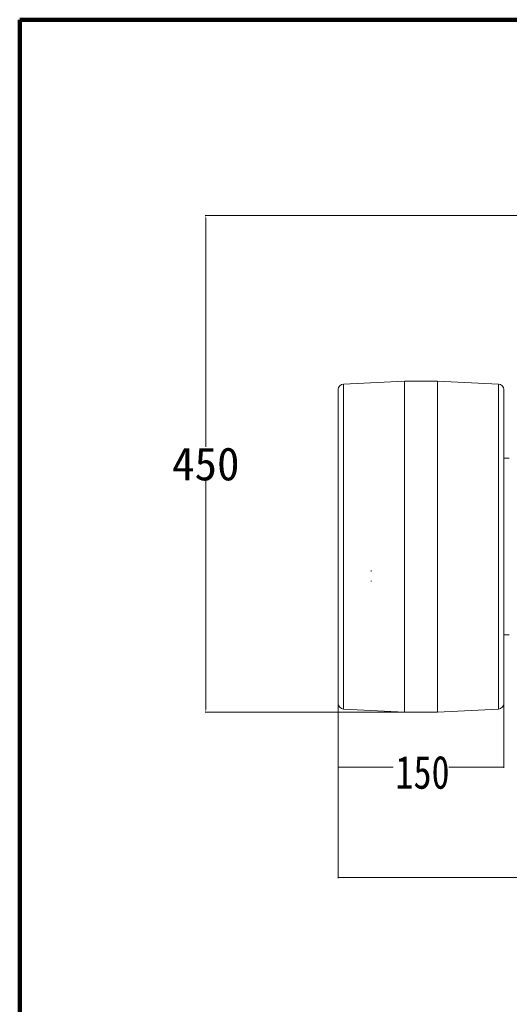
# Model space of a CAD drawing. Header units: millimetres. Extents: x 0 to 3066, y -1 to 2172.
# Tile 9 of 31: x 0 to 444, y 1279 to 2172. Entities that reach past the tile are written whole.
import ezdxf

# ---------------------------------------------------------------- set-up
doc = ezdxf.new("R2010")
doc.units = ezdxf.units.MM
doc.layers.add('1', color=7, linetype='Continuous', true_color=0xffffff)
doc.styles.add('宋体', font='SimSun.ttf')
doc.dimstyles.new('DIMSTYLE_BRK_2', dxfattribs={"dimtxt": 0.18, "dimasz": 0.18, "dimexe": 0.18, "dimexo": 0.0625, "dimgap": 0.09, "dimtad": 0, "dimtih": 1, "dimtoh": 1, "dimdec": 4, "dimzin": 0, "dimdsep": 46, "dimtxsty": 'Standard', "dimcen": 0.09, "dimadec": 0, "dimazin": 0, "dimtfac": 1, "dimtdec": 4, "dimtofl": 0, "dimtmove": 0, "dimatfit": 3, "dimfxl": 0, "dimtolj": 1, "dimtzin": 0, "dimarcsym": 0})
doc.dimstyles.get("Standard").update_dxf_attribs({"dimtxt": 0.18, "dimasz": 0.18, "dimexe": 0.18, "dimexo": 0.0625, "dimgap": 0.09, "dimtad": 0, "dimtih": 1, "dimtoh": 1, "dimdec": 4, "dimzin": 0, "dimdsep": 46, "dimtxsty": 'Standard', "dimcen": 0.09, "dimadec": 0, "dimazin": 0, "dimtfac": 1, "dimtdec": 4, "dimtofl": 0, "dimtmove": 0, "dimatfit": 3, "dimfxl": 0, "dimtolj": 1, "dimtzin": 0, "dimarcsym": 0})

# ---------------------------------------------------------------- blocks, each defined once
blk = doc.blocks.new('_U0')
at = {"layer": '1', "color": 7, "lineweight": 13, "transparency": 16777216}
for p, q in [((288.57, 1693.74), (288.57, 1493.74)), ((438.57, 1693.74), (438.57, 1493.74)), ((288.57, 1494.24), (338.36, 1494.24)), ((438.57, 1494.24), (388.78, 1494.24))]:
    blk.add_line(p, q, dxfattribs=at)
for points in [[(288.57, 1494.24), (291.07, 1494.79), (291.07, 1493.68)], [(438.57, 1494.24), (436.07, 1493.68), (436.07, 1494.79)]]:
    blk.add_solid(points, dxfattribs=at)
at = {"layer": '1', "color": 7, "linetype": 'Continuous', "lineweight": 13, "transparency": 16777216, "insert": (340.45, 1474.26), "char_height": 30, "attachment_point": 7, "line_spacing_factor": 1.019642, "style": '宋体'}
blk.add_mtext('\\f宋体|b0|i0;\\W0.8000;150', dxfattribs=at)
blk = doc.blocks.new('_U2')
at = {"layer": '1', "color": 7, "lineweight": 13, "transparency": 16777216}
for p, q in [((288.57, 1693.74), (288.57, 1393.74)), ((1103.57, 1693.74), (1103.57, 1393.74)), ((288.57, 1394.24), (670.85, 1394.24)), ((1103.57, 1394.24), (721.28, 1394.24))]:
    blk.add_line(p, q, dxfattribs=at)
for points in [[(288.57, 1394.24), (291.07, 1394.79), (291.07, 1393.68)], [(1103.57, 1394.24), (1101.07, 1393.68), (1101.07, 1394.79)]]:
    blk.add_solid(points, dxfattribs=at)
at = {"layer": '1', "color": 7, "linetype": 'Continuous', "lineweight": 13, "transparency": 16777216, "insert": (672.94, 1374.26), "char_height": 30, "attachment_point": 7, "line_spacing_factor": 1.019642, "style": '宋体'}
blk.add_mtext('\\f宋体|b0|i0;\\W0.8000;815', dxfattribs=at)
blk = doc.blocks.new('_U12')
at = {"layer": '1', "color": 7, "linetype": 'Continuous', "lineweight": 13, "transparency": 16777216}
for p, q in [((695.57, 1994.24), (168.07, 1994.24)), ((168.57, 1991.74), (168.57, 1784.74)), ((168.57, 1546.74), (168.57, 1753.74)), ((288.32, 1544.24), (168.07, 1544.24)), ((363.07, 1544.24), (288.82, 1544.24))]:
    blk.add_line(p, q, dxfattribs=at)
at = {"layer": '1', "color": 7, "lineweight": 13, "transparency": 16777216}
for points in [[(168.98, 1991.74), (168.15, 1991.74), (168.57, 1994.24)], [(168.15, 1546.74), (168.98, 1546.74), (168.57, 1544.24)]]:
    blk.add_solid(points, dxfattribs=at)
at = {"layer": 'Defpoints', "color": 0, "lineweight": 13, "transparency": 16777216}
for p in [(696.07, 1994.24), (168.57, 1544.24), (363.57, 1544.24)]:
    blk.add_point(p, dxfattribs=at)
at = {"layer": '1', "color": 7, "lineweight": 13, "transparency": 16777216, "insert": (168.57, 1784.24), "char_height": 30, "attachment_point": 2, "style": '宋体'}
blk.add_mtext('\\A1;450', dxfattribs=at)

msp = doc.modelspace()

# ---------------------------------------------------------------- linework, layer by layer
at = {"layer": '1', "color": 7, "linetype": 'Continuous', "lineweight": 200}
for q in [(0, 0), (3065.892, 2171.816)]:
    msp.add_line((0, 2171.816), q, dxfattribs=at)
at = {"layer": '1', "color": 7, "linetype": 'Continuous', "lineweight": 13}
for p, q in [((348.567, 1844.237), (293.317, 1841.475)), ((293.317, 1841.475), (293.317, 1547)), ((348.567, 1844.237), (348.567, 1544.237)), ((378.567, 1844.237), (348.567, 1844.237)), ((378.567, 1844.237), (378.567, 1694.237)), ((433.816, 1841.475), (378.567, 1844.237)), ((433.816, 1841.475), (433.816, 1694.237)), ((288.567, 1836.481), (288.567, 1551.994)), ((438.567, 1694.237), (438.567, 1836.481)), ((443.565, 1774.237), (438.565, 1774.237)), ((378.567, 1694.237), (378.567, 1544.237)), ((433.816, 1694.237), (433.816, 1547)), ((438.567, 1551.994), (438.567, 1694.237)), ((318.567, 1671.699), (318.567, 1672.449)), ((318.567, 1663.199), (318.567, 1662.449)), ((438.565, 1614.237), (443.565, 1614.237)), ((293.317, 1547), (348.567, 1544.237)), ((348.567, 1544.237), (378.567, 1544.237)), ((378.567, 1544.237), (433.816, 1547))]:
    msp.add_line(p, q, dxfattribs=at)
for centre, start, end in [((293.567, 1836.481), 92.862405, 180), ((433.567, 1836.481), 0, 87.137595), ((293.567, 1551.994), 180, 267.137595), ((433.567, 1551.994), 272.862405, 0)]:
    msp.add_arc(centre, 5, start, end, dxfattribs=at)

# ---------------------------------------------------------------- dimensions: what is measured, and where the dimension line sits
dim = msp.add_linear_dim(base=(168.567, 1544.237), p1=(696.067, 1994.237), p2=(363.567, 1544.237), angle=90, dimstyle='DIMSTYLE_BRK_2', override={"dimtxt": 30, "dimasz": 2.5, "dimexe": 0.5, "dimexo": 0.5, "dimgap": 0.5, "dimtih": 1, "dimtoh": 1, "dimdec": 2, "dimlfac": 1, "dimzin": 8, "dimdsep": 46, "dimlunit": 2, "dimtxsty": '宋体', "dimsah": 1, "dimse1": 0, "dimse2": 0, "dimsd1": 0, "dimsd2": 0, "dimclrd": 7, "dimclre": 7, "dimclrt": 7, "dimtol": 0, "dimtm": -0.05, "dimtfac": 0.116667, "dimtdec": 2, "dimtofl": 1, "dimtmove": 0, "dimtzin": 8, "dimlwd": 13, "dimlwe": 13}, dxfattribs=at)
dim.commit()
dim.dimension.update_dxf_attribs({"geometry": '_U12', "text_midpoint": (168.567, 1769.237), "dimtype": 160})
for base, p2, picture, middle in [((438.567, 1494.237), (438.567, 1694.237), '_U0', (363.567, 1494.237)), ((1103.567, 1394.237), (1103.567, 1694.237), '_U2', (696.067, 1394.237))]:
    dim = msp.add_linear_dim(base=base, p1=(288.567, 1694.237), p2=p2, dimstyle='Standard', override={"dimtxt": 30, "dimasz": 2.5, "dimexe": 0.5, "dimexo": 0.5, "dimgap": 0.5, "dimtih": 1, "dimtoh": 1, "dimdec": 2, "dimlfac": 1, "dimzin": 8, "dimdsep": 46, "dimlunit": 2, "dimtxsty": '宋体', "dimsah": 1, "dimse1": 0, "dimse2": 0, "dimsd1": 0, "dimsd2": 0, "dimclrd": 7, "dimclre": 7, "dimclrt": 7, "dimtol": 0, "dimtm": -0.05, "dimtfac": 0.116667, "dimtdec": 2, "dimtofl": 1, "dimtmove": 0, "dimtzin": 8, "dimlwd": 13, "dimlwe": 13}, dxfattribs=at)
    dim.commit()
    dim.dimension.update_dxf_attribs({"geometry": picture, "text_midpoint": middle, "dimtype": 160})

doc.saveas('drawing.dxf')
